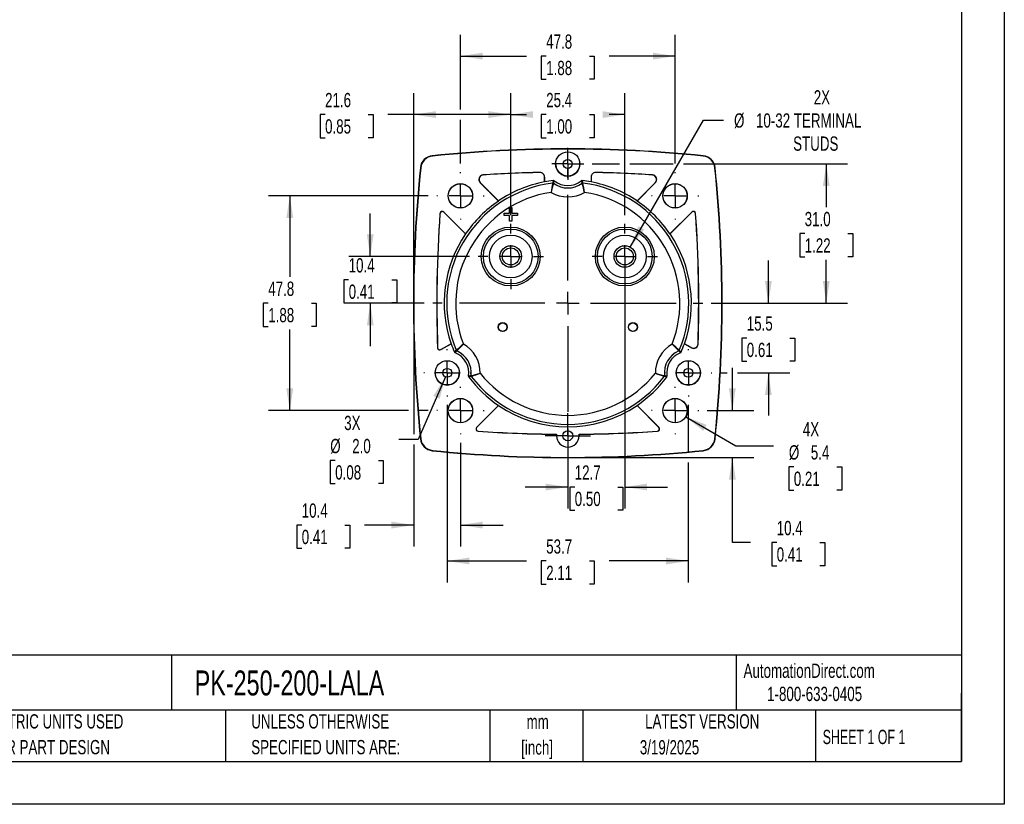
# Model space of a CAD drawing. Header units: millimetres. Extents: x 0 to 419, y 0 to 324.
# Tile 8 of 13: x 200 to 419, y 0 to 175. Entities that reach past the tile are written whole.
import ezdxf

# ---------------------------------------------------------------- set-up
doc = ezdxf.new("R2010")
doc.units = ezdxf.units.MM
doc.header["$LTSCALE"] = 1.5
doc.linetypes.add('CENTERX2', pattern=[20.32, 12.7, -2.54, 2.54, -2.54])
doc.layers.add('CENTER', color=40, linetype='CENTERX2')
doc.layers.add('DIMENSIONS', color=140, linetype='Continuous', lineweight=25)
doc.layers.add('TEXT', color=140, linetype='Continuous', lineweight=25)
doc.styles.add('SLDTEXTSTYLE0', font='TXT', dxfattribs={"width": 0.7})
doc.styles.add('SLDTEXTSTYLE1', font='TXT', dxfattribs={"width": 0.65})
doc.dimstyles.new('SLDDIMSTYLE0', dxfattribs={"dimtxt": 3.237012, "dimasz": 4.953, "dimexe": 0, "dimexo": 0.0625, "dimgap": 0.809253, "dimtad": 0, "dimtih": 1, "dimtoh": 1, "dimrnd": 1e-09, "dimzin": 12, "dimdsep": 46, "dimtxsty": 'SLDTEXTSTYLE0', "dimsah": 1, "dimcen": 0.09, "dimadec": 0, "dimazin": 3, "dimtfac": 1, "dimtofl": 0, "dimtmove": 0, "dimatfit": 3, "dimfxl": 0, "dimfrac": 2, "dimtolj": 1, "dimtzin": 12, "dimarcsym": 0})
doc.dimstyles.new('SLDDIMSTYLE2', dxfattribs={"dimtxt": 3.237012, "dimasz": 4.953, "dimexe": 0, "dimexo": 0.0625, "dimgap": 0.809253, "dimtad": 0, "dimtih": 1, "dimtoh": 1, "dimrnd": 1e-09, "dimzin": 12, "dimdsep": 46, "dimtxsty": 'SLDTEXTSTYLE0', "dimsah": 1, "dimcen": 0.09, "dimadec": 0, "dimazin": 3, "dimtfac": 1, "dimtmove": 0, "dimatfit": 0, "dimfxl": 0, "dimfrac": 2, "dimtolj": 1, "dimtzin": 12, "dimarcsym": 0})
doc.dimstyles.new('SLDDIMSTYLE4', dxfattribs={"dimtxt": 3.237012, "dimasz": 4.953, "dimexe": 0, "dimexo": 0.0625, "dimgap": 0.809253, "dimtad": 0, "dimtih": 1, "dimtoh": 1, "dimrnd": 1e-09, "dimzin": 4, "dimdsep": 46, "dimtxsty": 'SLDTEXTSTYLE0', "dimsah": 1, "dimcen": 0.09, "dimadec": 0, "dimazin": 1, "dimtfac": 1, "dimtofl": 0, "dimtmove": 0, "dimatfit": 3, "dimfxl": 0, "dimfrac": 2, "dimtolj": 1, "dimtzin": 12, "dimarcsym": 0})
doc.dimstyles.new('SLDDIMSTYLE5', dxfattribs={"dimtxt": 3.237012, "dimasz": 4.953, "dimexe": 0, "dimexo": 0.0625, "dimgap": 0.809253, "dimtad": 0, "dimtih": 1, "dimtoh": 1, "dimrnd": 1e-09, "dimzin": 12, "dimdsep": 46, "dimtxsty": 'SLDTEXTSTYLE0', "dimsah": 1, "dimcen": 0, "dimadec": 0, "dimazin": 3, "dimtfac": 1, "dimtofl": 0, "dimtmove": 0, "dimatfit": 3, "dimfxl": 0, "dimfrac": 2, "dimtolj": 1, "dimtzin": 12, "dimarcsym": 0})
doc.dimstyles.new('SLDDIMSTYLE6', dxfattribs={"dimtxt": 3.237012, "dimasz": 4.953, "dimexe": 0, "dimexo": 0.0625, "dimgap": 0.809253, "dimtad": 0, "dimtih": 1, "dimtoh": 1, "dimrnd": 1e-09, "dimzin": 12, "dimdsep": 46, "dimtxsty": 'SLDTEXTSTYLE0', "dimsah": 1, "dimcen": 0, "dimadec": 0, "dimazin": 3, "dimtfac": 1, "dimtofl": 0, "dimtmove": 0, "dimatfit": 3, "dimfxl": 0, "dimfrac": 2, "dimtolj": 1, "dimtzin": 12, "dimarcsym": 0})
doc.dimstyles.new('SLDDIMSTYLE7', dxfattribs={"dimtxt": 3.237012, "dimasz": 4.953, "dimexe": 0, "dimexo": 0.0625, "dimgap": 0.809253, "dimtad": 0, "dimtih": 1, "dimtoh": 1, "dimrnd": 1e-09, "dimzin": 4, "dimdsep": 46, "dimtxsty": 'SLDTEXTSTYLE0', "dimsah": 1, "dimcen": 0, "dimadec": 0, "dimazin": 1, "dimtfac": 1, "dimtofl": 0, "dimtmove": 0, "dimatfit": 3, "dimfxl": 0, "dimfrac": 2, "dimtolj": 1, "dimtzin": 12, "dimarcsym": 0})

# ---------------------------------------------------------------- blocks, each defined once
blk = doc.blocks.new('SW_NOTE_0_1')
at = {"layer": 'TEXT', "color": 0, "linetype": 'CENTERX2', "lineweight": 18, "char_height": 3.175, "attachment_point": 2, "style": 'SLDTEXTSTYLE0'}
for s, insert in [('mm', (4.27, 4.09)), ('[inch]', (4.14, -1.64))]:
    blk.add_mtext(s, dxfattribs=dict(at, insert=insert))
blk = doc.blocks.new('SW_NOTE_0_2')
at = {"layer": 'TEXT', "color": 0, "linetype": 'CENTERX2', "lineweight": 18, "char_height": 3.175, "attachment_point": 1, "style": 'SLDTEXTSTYLE0'}
for s, insert in [('UNLESS OTHERWISE', (0, 4.09)), ('SPECIFIED UNITS ARE:', (0, -1.64))]:
    blk.add_mtext(s, dxfattribs=dict(at, insert=insert))
blk = doc.blocks.new('SW_NOTE_0_6')
at = {"layer": 'TEXT', "color": 0, "linetype": 'CENTERX2', "lineweight": 18, "char_height": 3.175, "attachment_point": 1, "style": 'SLDTEXTSTYLE0'}
for s, insert in [('METRIC UNITS USED', (0, 4.09)), ('FOR PART DESIGN', (0, -1.64))]:
    blk.add_mtext(s, dxfattribs=dict(at, insert=insert))
blk = doc.blocks.new('_D_11')
at = {"layer": 'DIMENSIONS'}
for p, q in [((335.8, 124), (352.11, 152.25)), ((352.11, 152.25), (356.54, 152.25))]:
    blk.add_line(p, q, dxfattribs=at)
blk.add_solid([(335.8, 124), (338.93, 127.91), (337.61, 128.67)], dxfattribs=at)
at = {"layer": 'DIMENSIONS', "char_height": 3.175, "attachment_point": 1, "style": 'SLDTEXTSTYLE0'}
for s, insert in [('2X', (376.67, 158.92)), ('%%c', (358.92, 153.77)), ('10-32 TERMINAL', (363.81, 153.77)), ('STUDS', (372.08, 148.63))]:
    blk.add_mtext(s, dxfattribs=dict(at, insert=insert))
blk = doc.blocks.new('_D_12')
at = {"layer": 'DIMENSIONS'}
for p, q in [((298, 154.64), (298, 171.27)), ((345.8, 142.58), (345.8, 171.27)), ((298, 166.51), (312.7, 166.51)), ((317.09, 166.51), (316, 166.51)), ((316, 166.51), (316, 161.37)), ((326.71, 166.51), (327.79, 166.51)), ((327.79, 166.51), (327.79, 161.37)), ((345.8, 166.51), (331.09, 166.51)), ((316, 161.37), (317.09, 161.37)), ((327.79, 161.37), (326.71, 161.37)), ((298, 142.58), (298, 152.36))]:
    blk.add_line(p, q, dxfattribs=at)
for points in [[(298, 166.51), (302.95, 165.75), (302.95, 167.27)], [(345.8, 166.51), (340.84, 167.27), (340.84, 165.75)]]:
    blk.add_solid(points, dxfattribs=at)
at = {"layer": 'DIMENSIONS', "char_height": 3.175, "attachment_point": 1, "style": 'SLDTEXTSTYLE0'}
for s, insert in [('47.8', (317.09, 171.33)), ('1.88', (317.09, 165.46))]:
    blk.add_mtext(s, dxfattribs=dict(at, insert=insert))
blk = doc.blocks.new('_D_13')
at = {"layer": 'DIMENSIONS'}
for p, q in [((358.54, 87.61), (358.54, 97.14)), ((352.96, 87.61), (363.3, 87.61)), ((323.8, 77.21), (363.3, 77.21)), ((358.54, 58.24), (358.54, 77.21)), ((362.59, 58.24), (358.54, 58.24)), ((368.42, 58.24), (367.33, 58.24)), ((367.33, 58.24), (367.33, 53.09)), ((378.04, 58.24), (379.13, 58.24)), ((379.13, 58.24), (379.13, 53.09)), ((367.33, 53.09), (368.42, 53.09)), ((379.13, 53.09), (378.04, 53.09))]:
    blk.add_line(p, q, dxfattribs=at)
for points in [[(358.54, 87.61), (359.3, 92.57), (357.78, 92.57)], [(358.54, 77.21), (357.78, 72.26), (359.3, 72.26)]]:
    blk.add_solid(points, dxfattribs=at)
at = {"layer": 'DIMENSIONS', "char_height": 3.175, "attachment_point": 1, "style": 'SLDTEXTSTYLE0'}
for s, insert in [('10.4', (368.42, 63.06)), ('0.41', (368.42, 57.19))]:
    blk.add_mtext(s, dxfattribs=dict(at, insert=insert))
blk = doc.blocks.new('_D_14')
at = {"layer": 'DIMENSIONS'}
for p, q in [((287.6, 109.61), (287.6, 82.34)), ((287.6, 80.06), (287.6, 57.38)), ((298, 80.45), (298, 57.38)), ((262.65, 62.14), (261.57, 62.14)), ((261.57, 62.14), (261.57, 57)), ((272.27, 62.14), (273.36, 62.14)), ((273.36, 62.14), (273.36, 57)), ((287.6, 62.14), (276.66, 62.14)), ((298, 62.14), (307.52, 62.14)), ((261.57, 57), (262.65, 57)), ((273.36, 57), (272.27, 57))]:
    blk.add_line(p, q, dxfattribs=at)
for points in [[(287.6, 62.14), (282.64, 62.91), (282.64, 61.38)], [(298, 62.14), (302.95, 61.38), (302.95, 62.91)]]:
    blk.add_solid(points, dxfattribs=at)
at = {"layer": 'DIMENSIONS', "char_height": 3.175, "attachment_point": 1, "style": 'SLDTEXTSTYLE0'}
for s, insert in [('10.4', (262.65, 66.96)), ('0.41', (262.65, 61.09))]:
    blk.add_mtext(s, dxfattribs=dict(at, insert=insert))
blk = doc.blocks.new('_D_15')
at = {"layer": 'DIMENSIONS'}
for p, q in [((334.6, 120.02), (334.6, 65.85)), ((321.9, 79.55), (321.9, 65.85)), ((321.9, 70.61), (312.37, 70.61)), ((323.44, 70.61), (322.35, 70.61)), ((322.35, 70.61), (322.35, 65.47)), ((333.06, 70.61), (334.14, 70.61)), ((334.14, 70.61), (334.14, 65.47)), ((334.6, 70.61), (344.12, 70.61)), ((322.35, 65.47), (323.44, 65.47)), ((334.14, 65.47), (333.06, 65.47))]:
    blk.add_line(p, q, dxfattribs=at)
for points in [[(321.9, 70.61), (316.94, 71.37), (316.94, 69.85)], [(334.6, 70.61), (339.55, 69.85), (339.55, 71.37)]]:
    blk.add_solid(points, dxfattribs=at)
at = {"layer": 'DIMENSIONS', "char_height": 3.175, "attachment_point": 1, "style": 'SLDTEXTSTYLE0'}
for s, insert in [('12.7', (323.44, 75.43)), ('0.50', (323.44, 69.56))]:
    blk.add_mtext(s, dxfattribs=dict(at, insert=insert))
blk = doc.blocks.new('_D_16')
at = {"layer": 'DIMENSIONS'}
for p, q in [((290.83, 135.41), (255.23, 135.41)), ((260, 135.41), (260, 117.38)), ((255.19, 111.51), (254.1, 111.51)), ((254.1, 111.51), (254.1, 106.37)), ((264.81, 111.51), (265.89, 111.51)), ((265.89, 111.51), (265.89, 106.37)), ((254.1, 106.37), (255.19, 106.37)), ((260, 87.61), (260, 105.64)), ((265.89, 106.37), (264.81, 106.37)), ((286.45, 87.61), (255.23, 87.61)), ((290.83, 87.61), (288.74, 87.61))]:
    blk.add_line(p, q, dxfattribs=at)
for points in [[(260, 135.41), (259.23, 130.46), (260.76, 130.46)], [(260, 87.61), (260.76, 92.57), (259.23, 92.57)]]:
    blk.add_solid(points, dxfattribs=at)
at = {"layer": 'DIMENSIONS', "char_height": 3.175, "attachment_point": 1, "style": 'SLDTEXTSTYLE0'}
for s, insert in [('47.8', (255.19, 116.33)), ('1.88', (255.19, 110.46))]:
    blk.add_mtext(s, dxfattribs=dict(at, insert=insert))
blk = doc.blocks.new('_D_17')
at = {"layer": 'DIMENSIONS'}
for p, q in [((327.34, 142.52), (333.45, 142.52)), ((335.74, 142.52), (345.35, 142.52)), ((347.63, 142.52), (384.22, 142.52)), ((379.46, 142.52), (379.46, 132.89)), ((374.65, 127.02), (373.57, 127.02)), ((373.57, 127.02), (373.57, 121.87)), ((384.27, 127.02), (385.36, 127.02)), ((385.36, 127.02), (385.36, 121.87)), ((373.57, 121.87), (374.65, 121.87)), ((379.46, 111.51), (379.46, 121.15)), ((385.36, 121.87), (384.27, 121.87)), ((353.86, 111.51), (384.22, 111.51))]:
    blk.add_line(p, q, dxfattribs=at)
for points in [[(379.46, 142.52), (378.7, 137.57), (380.22, 137.57)], [(379.46, 111.51), (380.22, 116.47), (378.7, 116.47)]]:
    blk.add_solid(points, dxfattribs=at)
at = {"layer": 'DIMENSIONS', "char_height": 3.175, "attachment_point": 1, "style": 'SLDTEXTSTYLE0'}
for s, insert in [('31.0', (374.65, 131.84)), ('1.22', (374.65, 125.97))]:
    blk.add_mtext(s, dxfattribs=dict(at, insert=insert))
blk = doc.blocks.new('_D_18')
at = {"layer": 'DIMENSIONS'}
for p, q in [((366.56, 111.51), (366.56, 121.04)), ((353.86, 111.51), (371.32, 111.51)), ((361.75, 103.77), (360.66, 103.77)), ((360.66, 103.77), (360.66, 98.62)), ((371.37, 103.77), (372.45, 103.77)), ((372.45, 103.77), (372.45, 98.62)), ((360.66, 98.62), (361.75, 98.62)), ((372.45, 98.62), (371.37, 98.62)), ((355.89, 96.02), (357.4, 96.02)), ((359.68, 96.02), (371.32, 96.02)), ((366.56, 96.02), (366.56, 86.5))]:
    blk.add_line(p, q, dxfattribs=at)
for points in [[(366.56, 111.51), (367.32, 116.47), (365.79, 116.47)], [(366.56, 96.02), (365.79, 91.07), (367.32, 91.07)]]:
    blk.add_solid(points, dxfattribs=at)
at = {"layer": 'DIMENSIONS', "char_height": 3.175, "attachment_point": 1, "style": 'SLDTEXTSTYLE0'}
for s, insert in [('15.5', (361.75, 108.59)), ('0.61', (361.75, 102.72))]:
    blk.add_mtext(s, dxfattribs=dict(at, insert=insert))
blk = doc.blocks.new('_D_19')
at = {"layer": 'DIMENSIONS'}
for p, q in [((295.05, 88.88), (295.05, 49.39)), ((348.74, 88.88), (348.74, 78.36)), ((348.74, 76.07), (348.74, 49.39)), ((295.05, 54.15), (312.7, 54.15)), ((317.09, 54.15), (316, 54.15)), ((316, 54.15), (316, 49)), ((326.71, 54.15), (327.79, 54.15)), ((327.79, 54.15), (327.79, 49)), ((348.74, 54.15), (331.09, 54.15)), ((316, 49), (317.09, 49)), ((327.79, 49), (326.71, 49))]:
    blk.add_line(p, q, dxfattribs=at)
for points in [[(295.05, 54.15), (300, 53.39), (300, 54.91)], [(348.74, 54.15), (343.79, 54.91), (343.79, 53.39)]]:
    blk.add_solid(points, dxfattribs=at)
at = {"layer": 'DIMENSIONS', "char_height": 3.175, "attachment_point": 1, "style": 'SLDTEXTSTYLE0'}
for s, insert in [('53.7', (317.09, 58.97)), ('2.11', (317.09, 53.1))]:
    blk.add_mtext(s, dxfattribs=dict(at, insert=insert))
blk = doc.blocks.new('_D_20')
at = {"layer": 'DIMENSIONS'}
for p, q in [((277.91, 121.92), (277.91, 131.45)), ((300, 121.92), (273.15, 121.92)), ((273.1, 116.72), (272.02, 116.72)), ((272.02, 116.72), (272.02, 111.57)), ((282.72, 116.72), (283.81, 116.72)), ((283.81, 116.72), (283.81, 111.57)), ((272.02, 111.57), (273.1, 111.57)), ((289.93, 111.51), (273.15, 111.51)), ((277.91, 111.51), (277.91, 101.99)), ((283.81, 111.57), (282.72, 111.57))]:
    blk.add_line(p, q, dxfattribs=at)
for points in [[(277.91, 121.92), (278.67, 126.88), (277.15, 126.88)], [(277.91, 111.51), (277.15, 106.56), (278.67, 106.56)]]:
    blk.add_solid(points, dxfattribs=at)
at = {"layer": 'DIMENSIONS', "char_height": 3.175, "attachment_point": 1, "style": 'SLDTEXTSTYLE0'}
for s, insert in [('10.4', (273.1, 121.54)), ('0.41', (273.1, 115.67))]:
    blk.add_mtext(s, dxfattribs=dict(at, insert=insert))
blk = doc.blocks.new('_D_21')
at = {"layer": 'DIMENSIONS'}
for p, q in [((309.2, 131.12), (309.2, 158.26)), ((334.6, 131.12), (334.6, 158.26)), ((309.2, 153.5), (312.7, 153.5)), ((317.09, 153.5), (316, 153.5)), ((316, 153.5), (316, 148.35)), ((326.71, 153.5), (327.79, 153.5)), ((327.79, 153.5), (327.79, 148.35)), ((334.6, 153.5), (331.09, 153.5)), ((316, 148.35), (317.09, 148.35)), ((327.79, 148.35), (326.71, 148.35))]:
    blk.add_line(p, q, dxfattribs=at)
for points in [[(309.2, 153.5), (314.15, 152.74), (314.15, 154.26)], [(334.6, 153.5), (329.64, 154.26), (329.64, 152.74)]]:
    blk.add_solid(points, dxfattribs=at)
at = {"layer": 'DIMENSIONS', "char_height": 3.175, "attachment_point": 1, "style": 'SLDTEXTSTYLE0'}
for s, insert in [('25.4', (317.09, 158.32)), ('1.00', (317.09, 152.45))]:
    blk.add_mtext(s, dxfattribs=dict(at, insert=insert))
blk = doc.blocks.new('_D_22')
at = {"layer": 'DIMENSIONS'}
for p, q in [((348.15, 86.25), (359.34, 79.8)), ((359.34, 79.8), (367.67, 79.8)), ((372.23, 75.09), (371.14, 75.09)), ((371.14, 75.09), (371.14, 69.95)), ((381.84, 75.09), (382.93, 75.09)), ((382.93, 75.09), (382.93, 69.95)), ((371.14, 69.95), (372.23, 69.95)), ((382.93, 69.95), (381.84, 69.95))]:
    blk.add_line(p, q, dxfattribs=at)
blk.add_solid([(348.15, 86.25), (352.06, 83.12), (352.82, 84.44)], dxfattribs=at)
at = {"layer": 'DIMENSIONS', "char_height": 3.175, "attachment_point": 1, "style": 'SLDTEXTSTYLE0'}
for s, insert in [('4X', (374.24, 85.06)), ('%%c', (371.13, 79.91)), ('5.4', (376.02, 79.91)), ('0.21', (372.23, 74.04))]:
    blk.add_mtext(s, dxfattribs=dict(at, insert=insert))
blk = doc.blocks.new('_D_23')
at = {"layer": 'DIMENSIONS'}
for p, q in [((287.6, 113.42), (287.6, 158.26)), ((309.2, 131.12), (309.2, 158.26)), ((267.85, 153.5), (266.76, 153.5)), ((266.76, 153.5), (266.76, 148.35)), ((277.47, 153.5), (278.56, 153.5)), ((278.56, 153.5), (278.56, 148.35)), ((287.6, 153.5), (281.85, 153.5)), ((309.2, 153.5), (287.6, 153.5)), ((266.76, 148.35), (267.85, 148.35)), ((278.56, 148.35), (277.47, 148.35))]:
    blk.add_line(p, q, dxfattribs=at)
for points in [[(287.6, 153.5), (292.55, 152.74), (292.55, 154.26)], [(309.2, 153.5), (304.24, 154.26), (304.24, 152.74)]]:
    blk.add_solid(points, dxfattribs=at)
at = {"layer": 'DIMENSIONS', "char_height": 3.175, "attachment_point": 1, "style": 'SLDTEXTSTYLE0'}
for s, insert in [('21.6', (267.85, 158.32)), ('0.85', (267.85, 152.45))]:
    blk.add_mtext(s, dxfattribs=dict(at, insert=insert))
blk = doc.blocks.new('_D_24')
at = {"layer": 'DIMENSIONS'}
for p, q in [((294.65, 95.11), (288.6, 81.2)), ((288.6, 81.2), (284.27, 81.2)), ((270.1, 76.5), (269.01, 76.5)), ((269.01, 76.5), (269.01, 71.36)), ((279.72, 76.5), (280.81, 76.5)), ((280.81, 76.5), (280.81, 71.36)), ((269.01, 71.36), (270.1, 71.36)), ((280.81, 71.36), (279.72, 71.36))]:
    blk.add_line(p, q, dxfattribs=at)
blk.add_solid([(294.65, 95.11), (291.97, 90.87), (293.37, 90.26)], dxfattribs=at)
at = {"layer": 'DIMENSIONS', "char_height": 3.175, "attachment_point": 1, "style": 'SLDTEXTSTYLE0'}
for s, insert in [('3X', (272.11, 86.46)), ('%%c', (269, 81.32)), ('2.0', (273.89, 81.32)), ('0.08', (270.1, 75.45))]:
    blk.add_mtext(s, dxfattribs=dict(at, insert=insert))
blk = doc.blocks.new('SW_CENTERMARKSYMBOL_0')
at = {"layer": 'CENTER', "color": 0}
for p, q in [((0, 5.08), (0, 7.29)), ((0, 0), (0, 2.54)), ((-5.08, 0), (-7.29, 0)), ((0, 0), (-2.54, 0)), ((0, 0), (0, -2.54)), ((0, 0), (2.54, 0)), ((5.08, 0), (7.29, 0)), ((0, -5.08), (0, -7.29))]:
    blk.add_line(p, q, dxfattribs=at)
blk = doc.blocks.new('SW_CENTERMARKSYMBOL_1')
at = {"layer": 'CENTER', "color": 0}
for p, q in [((0, 5.08), (0, 7.29)), ((0, 0), (0, 2.54)), ((-5.08, 0), (-7.29, 0)), ((0, 0), (-2.54, 0)), ((0, 0), (0, -2.54)), ((0, 0), (2.54, 0)), ((5.08, 0), (7.29, 0)), ((0, -5.08), (0, -7.29))]:
    blk.add_line(p, q, dxfattribs=at)
blk = doc.blocks.new('SW_CENTERMARKSYMBOL_2')
at = {"layer": 'CENTER', "color": 0}
for p, q in [((0, 5.08), (0, 5.26)), ((0, 0), (0, 2.54)), ((-5.08, 0), (-5.26, 0)), ((0, 0), (-2.54, 0)), ((0, 0), (0, -2.54)), ((0, 0), (2.54, 0)), ((5.08, 0), (5.26, 0)), ((0, -5.08), (0, -5.26))]:
    blk.add_line(p, q, dxfattribs=at)
blk = doc.blocks.new('SW_CENTERMARKSYMBOL_3')
at = {"layer": 'CENTER', "color": 0}
for p, q in [((0, 5.08), (0, 5.26)), ((0, 0), (0, 2.54)), ((-5.08, 0), (-5.26, 0)), ((0, 0), (-2.54, 0)), ((0, 0), (0, -2.54)), ((0, 0), (2.54, 0)), ((5.08, 0), (5.26, 0)), ((0, -5.08), (0, -5.26))]:
    blk.add_line(p, q, dxfattribs=at)
blk = doc.blocks.new('SW_CENTERMARKSYMBOL_4')
at = {"layer": 'CENTER', "color": 0}
for p, q in [((0, 5.08), (0, 5.26)), ((0, 0), (0, 2.54)), ((-5.08, 0), (-5.26, 0)), ((0, 0), (-2.54, 0)), ((0, 0), (0, -2.54)), ((0, 0), (2.54, 0)), ((5.08, 0), (5.26, 0)), ((0, -5.08), (0, -5.26))]:
    blk.add_line(p, q, dxfattribs=at)
blk = doc.blocks.new('SW_CENTERMARKSYMBOL_5')
at = {"layer": 'CENTER', "color": 0}
for p, q in [((0, 5.08), (0, 5.26)), ((0, 0), (0, 2.54)), ((-5.08, 0), (-5.26, 0)), ((0, 0), (-2.54, 0)), ((0, 0), (0, -2.54)), ((0, 0), (2.54, 0)), ((5.08, 0), (5.26, 0)), ((0, -5.08), (0, -5.26))]:
    blk.add_line(p, q, dxfattribs=at)
blk = doc.blocks.new('SW_CENTERMARKSYMBOL_6')
at = {"layer": 'CENTER', "color": 0}
for p, q in [((0, 5.08), (0, 30.06)), ((0, 0), (0, 2.54)), ((-5.08, 0), (-30.06, 0)), ((0, 0), (-2.54, 0)), ((0, 0), (0, -2.54)), ((0, 0), (2.54, 0)), ((5.08, 0), (30.06, 0)), ((0, -5.08), (0, -30.06))]:
    blk.add_line(p, q, dxfattribs=at)
blk = doc.blocks.new('SW_CENTERMARKSYMBOL_7')
at = {"layer": 'CENTER', "color": 0}
for p, q in [((0, 2.54), (0, 3.54)), ((0, 0), (0, 2.54)), ((-2.54, 0), (-3.54, 0)), ((0, 0), (-2.54, 0)), ((0, 0), (0, -2.54)), ((0, 0), (2.54, 0)), ((2.54, 0), (3.54, 0)), ((0, -2.54), (0, -3.54))]:
    blk.add_line(p, q, dxfattribs=at)
blk = doc.blocks.new('SW_CENTERMARKSYMBOL_8')
at = {"layer": 'CENTER', "color": 0}
for p, q in [((0, 5.08), (0, 5.24)), ((0, 0), (0, 2.54)), ((-5.08, 0), (-5.24, 0)), ((0, 0), (-2.54, 0)), ((0, 0), (0, -2.54)), ((0, 0), (2.54, 0)), ((5.08, 0), (5.24, 0)), ((0, -5.08), (0, -5.24))]:
    blk.add_line(p, q, dxfattribs=at)
blk = doc.blocks.new('SW_CENTERMARKSYMBOL_9')
at = {"layer": 'CENTER', "color": 0}
for p, q in [((0, 2.54), (0, 5.06)), ((0, 0), (0, 2.54)), ((-2.54, 0), (-5.06, 0)), ((0, 0), (-2.54, 0)), ((0, 0), (0, -2.54)), ((0, 0), (2.54, 0)), ((2.54, 0), (5.06, 0)), ((0, -2.54), (0, -5.06))]:
    blk.add_line(p, q, dxfattribs=at)
blk = doc.blocks.new('SW_CENTERMARKSYMBOL_10')
at = {"layer": 'CENTER', "color": 0}
for p, q in [((0, 5.08), (0, 5.24)), ((0, 0), (0, 2.54)), ((-5.08, 0), (-5.24, 0)), ((0, 0), (-2.54, 0)), ((0, 0), (0, -2.54)), ((0, 0), (2.54, 0)), ((5.08, 0), (5.24, 0)), ((0, -5.08), (0, -5.24))]:
    blk.add_line(p, q, dxfattribs=at)

msp = doc.modelspace()

# ---------------------------------------------------------------- linework, layer by layer
at = {"color": 7, "linetype": 'Continuous'}
for p, q in [((419.104, 323.854), (419.104, 0.004)), ((419.104, 0.004), (0.004, 0.004))]:
    msp.add_line(p, q, dxfattribs=at)
for p, q in [((291.728, 144.33), (291.735, 144.262)), ((324.616, 142.513), (324.606, 142.746)), ((352.065, 144.33), (352.058, 144.262)), ((289.079, 141.681), (289.148, 141.674)), ((315.694, 140.615), (315.675, 140.596)), ((328.118, 140.596), (328.099, 140.615)), ((354.714, 141.681), (354.645, 141.674)), ((302.42, 138.343), (302.376, 138.36)), ((302.376, 138.36), (306.478, 134.258)), ((306.479, 134.284), (302.42, 138.343)), ((303.062, 140.048), (303.018, 140.065)), ((316.697, 139.596), (316.716, 139.616)), ((316.697, 139.596), (316.697, 138.517)), ((316.705, 138.518), (316.716, 138.499)), ((316.716, 138.499), (316.716, 139.616)), ((318.544, 138.258), (318.695, 138.805)), ((318.723, 138.211), (318.881, 138.751)), ((324.912, 138.751), (325.07, 138.211)), ((325.098, 138.805), (325.249, 138.258)), ((327.077, 139.616), (327.097, 139.596)), ((327.077, 139.616), (327.077, 138.499)), ((327.077, 138.499), (327.088, 138.518)), ((327.097, 139.596), (327.097, 138.517)), ((341.373, 138.343), (337.314, 134.284)), ((337.315, 134.258), (341.417, 138.36)), ((340.775, 140.065), (340.731, 140.048)), ((341.373, 138.343), (341.417, 138.36)), ((306.472, 134.279), (306.478, 134.258)), ((337.315, 134.258), (337.322, 134.279)), ((294.271, 131.811), (294.288, 131.768)), ((299.151, 126.932), (294.271, 131.811)), ((294.288, 131.768), (299.112, 126.943)), ((307.697, 131.063), (307.697, 131.563)), ((307.697, 131.563), (307.699, 131.56)), ((307.697, 131.563), (308.947, 131.563)), ((307.699, 131.065), (307.699, 131.56)), ((307.699, 131.56), (308.949, 131.56)), ((308.949, 132.81), (308.947, 132.813)), ((308.947, 132.813), (309.447, 132.813)), ((308.947, 131.563), (308.947, 132.813)), ((308.947, 131.563), (308.949, 131.56)), ((308.949, 132.81), (309.444, 132.81)), ((308.949, 131.56), (308.949, 132.81)), ((309.447, 132.813), (309.444, 132.81)), ((309.444, 132.81), (309.444, 131.56)), ((309.447, 131.563), (309.444, 131.56)), ((309.444, 131.56), (310.694, 131.56)), ((309.447, 132.813), (309.447, 131.563)), ((309.447, 131.563), (310.697, 131.563)), ((310.697, 131.563), (310.694, 131.56)), ((310.694, 131.56), (310.694, 131.065)), ((310.697, 131.563), (310.697, 131.063)), ((349.522, 131.811), (344.642, 126.932)), ((344.681, 126.943), (349.506, 131.768)), ((349.506, 131.768), (349.522, 131.811)), ((293.419, 131.492), (293.435, 131.449)), ((307.697, 131.063), (307.699, 131.065)), ((308.947, 131.063), (307.697, 131.063)), ((308.949, 131.065), (307.699, 131.065)), ((308.947, 131.063), (308.949, 131.065)), ((308.947, 129.813), (308.947, 131.063)), ((308.947, 129.813), (308.949, 129.815)), ((309.447, 129.813), (308.947, 129.813)), ((308.949, 129.815), (308.949, 131.065)), ((309.444, 129.815), (308.949, 129.815)), ((310.694, 131.065), (309.444, 131.065)), ((309.444, 131.065), (309.444, 129.815)), ((309.447, 131.063), (309.444, 131.065)), ((309.447, 129.813), (309.444, 129.815)), ((310.697, 131.063), (309.447, 131.063)), ((309.447, 131.063), (309.447, 129.813)), ((310.697, 131.063), (310.694, 131.065)), ((350.358, 131.449), (350.374, 131.492)), ((299.151, 126.932), (299.112, 126.943)), ((344.681, 126.943), (344.642, 126.932)), ((292.916, 101.634), (292.897, 101.601)), ((293.647, 101.185), (295.935, 102.506)), ((293.665, 101.218), (293.647, 101.185)), ((295.895, 102.505), (293.665, 101.218)), ((295.895, 102.505), (295.935, 102.506)), ((296.66, 100.639), (297.058, 101.044)), ((296.799, 100.505), (297.188, 100.912)), ((346.605, 100.912), (346.994, 100.505)), ((346.735, 101.044), (347.133, 100.639)), ((347.858, 102.506), (347.898, 102.505)), ((347.858, 102.506), (349.424, 101.602)), ((349.406, 101.635), (347.898, 102.505)), ((349.406, 101.635), (349.424, 101.602)), ((350.923, 102.437), (350.905, 102.47)), ((297.769, 96.013), (297.759, 96.246)), ((300.361, 95.415), (299.815, 95.282)), ((300.411, 95.237), (299.862, 95.095)), ((343.932, 95.095), (343.382, 95.237)), ((343.978, 95.282), (343.432, 95.415)), ((351.463, 96.013), (351.453, 96.246)), ((306.478, 88.767), (301.598, 83.888)), ((301.641, 83.904), (306.466, 88.729)), ((306.466, 88.729), (306.478, 88.767)), ((337.327, 88.729), (337.315, 88.767)), ((342.195, 83.888), (337.315, 88.767)), ((337.327, 88.729), (342.152, 83.904)), ((301.598, 83.888), (301.641, 83.904)), ((342.152, 83.904), (342.195, 83.888)), ((289.148, 81.351), (289.079, 81.344)), ((301.917, 83.035), (301.961, 83.051)), ((319.397, 82.374), (319.377, 82.355)), ((319.377, 82.355), (319.377, 82.013)), ((319.377, 82.013), (319.397, 82.013)), ((319.397, 82.013), (319.397, 82.374)), ((324.416, 82.355), (324.397, 82.374)), ((324.397, 82.374), (324.397, 82.013)), ((324.397, 82.013), (324.416, 82.013)), ((324.416, 82.013), (324.416, 82.355)), ((341.833, 83.051), (341.876, 83.035)), ((354.714, 81.344), (354.645, 81.351)), ((291.728, 78.695), (291.735, 78.764)), ((352.065, 78.695), (352.058, 78.764))]:
    msp.add_line(p, q)
at = {"flags": 128}
for points in [[(324.486, 141.683), (324.577, 142.053), (324.616, 142.513)], [(297.639, 95.183), (297.73, 95.553), (297.769, 96.013)], [(351.333, 95.183), (351.423, 95.553), (351.463, 96.013)]]:
    msp.add_lwpolyline(points, dxfattribs=at)
for centre, radius in [((321.897, 142.524), 2.7), ((321.897, 142.524), 1), ((297.997, 135.413), 2.719), ((297.997, 135.413), 2.7), ((345.797, 135.413), 2.719), ((345.797, 135.413), 2.7), ((309.197, 121.913), 6.558), ((309.197, 121.913), 6.1), ((334.597, 121.913), 6.558), ((334.597, 121.913), 6.1), ((309.197, 121.924), 4.75), ((334.597, 121.924), 4.75), ((309.197, 121.924), 2.4), ((309.197, 121.924), 1.9), ((334.597, 121.924), 2.4), ((334.597, 121.924), 1.9), ((307.397, 106.211), 1.015), ((307.397, 106.211), 0.95), ((336.397, 106.211), 1.015), ((336.397, 106.211), 0.95), ((295.05, 96.024), 2.7), ((348.743, 96.024), 2.7), ((295.05, 96.024), 1), ((348.743, 96.024), 1), ((297.997, 87.613), 2.719), ((297.997, 87.613), 2.7), ((345.797, 87.613), 2.719), ((345.797, 87.613), 2.7), ((321.897, 82.013), 1.111), ((321.897, 82.013), 1.1)]:
    msp.add_circle(centre, radius)
for centre, radius, start, end in [((321.897, -148.187), 294.069, 84.11164, 95.88836), ((321.897, -148.187), 294, 84.11164, 95.88836), ((292.032, 141.377), 2.969, 95.88836, 174.11164), ((292.032, 141.377), 2.9, 95.88836, 174.11164), ((321.897, 142.513), 2.7, 179.88574, 0), ((351.761, 141.377), 2.9, 5.88836, 84.11164), ((351.761, 141.377), 2.969, 5.88836, 84.11164), ((581.597, 111.513), 294.069, 174.11164, 185.88836), ((581.597, 111.513), 294, 174.11164, 185.88836), ((321.897, -148.237), 288.919, 91.23006, 93.74645), ((321.897, -148.237), 288.9, 91.23397, 93.73802), ((315.697, 139.596), 1, 359.99935, 91.23463), ((315.716, 139.616), 1, 359.99933, 91.23073), ((328.077, 139.616), 1, 88.76927, 180.00067), ((328.097, 139.596), 1, 88.76537, 180.00065), ((321.897, -148.237), 288.919, 86.25355, 88.76994), ((321.897, -148.237), 288.9, 86.26198, 88.76603), ((62.197, 111.513), 294, 354.11164, 5.88836), ((62.197, 111.513), 294.069, 354.11164, 5.88836), ((321.897, 111.513), 26.955, 97.14505, 202.85495), ((303.083, 139.067), 1, 93.74164, 225.0049), ((303.127, 139.05), 1, 93.73301, 225.00498), ((321.897, 111.513), 27.5, 100.88122, 124.11878), ((321.897, 111.513), 27.479, 96.68982, 100.86738), ((350.684, 131.289), 32.887, 167.7661, 171.43529), ((342.884, 130.443), 25.379, 162.17591, 166.91861), ((318.575, 138.01), 0.25, 53.59047, 97.13786), ((318.725, 138.556), 0.25, 51.27825, 96.69007), ((321.897, 142.513), 5.345, 233.58327, 306.41673), ((321.897, 142.513), 4.821, 231.2785, 308.7215), ((325.069, 138.556), 0.25, 83.30993, 128.72175), ((325.218, 138.01), 0.25, 82.86261, 126.40953), ((300.79, 130.41), 25.503, 13.09287, 17.81261), ((321.897, 111.513), 27.479, 79.13262, 83.31018), ((321.897, 111.513), 26.955, 337.14505, 82.85495), ((293.04, 131.277), 32.957, 8.56858, 12.23003), ((321.897, 111.513), 27.5, 55.88122, 79.11878), ((340.666, 139.05), 1, 314.99503, 86.26693), ((340.71, 139.067), 1, 314.99515, 86.25849), ((321.896, 111.513), 24.955, 98.60159, 201.39841), ((321.897, 142.513), 7.345, 239.45506, 300.54494), ((321.897, 111.513), 24.955, 338.60159, 81.39841), ((321.897, 111.513), 27.479, 124.13262, 145.86738), ((321.897, 111.513), 27.479, 34.13262, 55.86738), ((293.918, 131.458), 0.5, 44.99513, 176.03956), ((293.934, 131.414), 0.5, 44.99513, 176.04794), ((349.859, 131.414), 0.5, 3.95206, 135.00487), ((349.875, 131.458), 0.5, 3.96044, 135.00487), ((581.647, 111.513), 288.919, 176.03468, 181.96598), ((581.647, 111.513), 288.9, 176.04306, 181.95963), ((62.147, 111.513), 288.9, 358.20623, 3.95694), ((62.147, 111.513), 288.919, 358.19984, 3.96532), ((321.897, 111.513), 27.517, 145.89274, 199.10726), ((321.897, 111.513), 27.517, 340.89274, 34.10726), ((293.397, 101.618), 0.5, 181.96359, 300.00239), ((293.415, 101.651), 0.5, 181.95724, 300.00239), ((321.897, 111.513), 27.479, 199.13262, 203.31018), ((319.208, 76.641), 32.957, 128.56858, 132.23003), ((297.288, 101.141), 0.25, 202.86261, 246.40953), ((316.084, 83.785), 25.503, 133.09287, 137.81261), ((295.05, 96.013), 5.345, 353.58327, 66.41673), ((295.05, 96.013), 7.345, 359.45506, 60.54494), ((348.743, 96.013), 7.345, 119.45506, 180.54494), ((348.743, 96.013), 5.345, 113.58327, 186.41673), ((327.797, 83.872), 25.379, 42.17591, 46.91861), ((324.63, 76.694), 32.887, 47.7661, 51.43529), ((346.505, 101.141), 0.25, 293.59047, 337.13786), ((321.897, 111.513), 27.479, 336.68982, 340.86738), ((349.906, 102.501), 1, 239.99757, 358.20864), ((349.924, 102.468), 1, 239.99763, 358.20226), ((296.89, 100.738), 0.25, 203.30993, 248.72175), ((295.05, 96.013), 4.821, 351.2785, 68.7215), ((348.743, 96.013), 4.821, 111.2785, 188.7215), ((346.903, 100.738), 0.25, 291.27825, 336.69007), ((295.05, 96.013), 2.7, 179.88584, 0), ((300.062, 95.244), 0.25, 171.27825, 216.69007), ((321.897, 111.513), 27.479, 216.68982, 235.86738), ((300.61, 95.387), 0.25, 173.59047, 217.13786), ((295.009, 120.224), 25.379, 282.17591, 286.91861), ((290.376, 126.555), 32.887, 287.7661, 291.43529), ((321.897, 111.513), 26.955, 217.14505, 322.85495), ((321.897, 111.512), 24.955, 218.60159, 321.39841), ((321.897, 111.513), 27.479, 304.13262, 323.31018), ((353.441, 126.621), 32.957, 248.56858, 252.23003), ((348.815, 120.343), 25.503, 253.09287, 257.81261), ((343.183, 95.387), 0.25, 322.86261, 6.40953), ((343.731, 95.244), 0.25, 323.30993, 8.72175), ((348.743, 96.013), 2.7, 179.88582, 0), ((321.897, 111.513), 27.517, 235.89274, 304.10726), ((301.952, 83.534), 0.5, 134.99513, 266.03956), ((301.995, 83.55), 0.5, 134.99513, 266.04794), ((341.798, 83.55), 0.5, 273.95206, 45.00487), ((341.842, 83.534), 0.5, 273.96044, 45.00487), ((292.032, 81.649), 2.969, 185.88836, 264.11164), ((292.032, 81.649), 2.9, 185.88836, 264.11164), ((321.897, 371.263), 288.919, 266.03468, 269.50041), ((321.897, 371.263), 288.9, 266.04306, 269.50418), ((321.897, 82.013), 2.519, 180, 0), ((321.897, 82.013), 2.5, 180, 0), ((321.897, 371.263), 288.9, 270.49582, 273.95694), ((321.897, 371.263), 288.919, 270.49959, 273.96532), ((351.761, 81.649), 2.9, 275.88836, 354.11164), ((351.761, 81.649), 2.969, 275.88836, 354.11164), ((321.897, 371.213), 294.069, 264.11164, 275.88836), ((321.897, 371.213), 294, 264.11164, 275.88836)]:
    msp.add_arc(centre, radius, start, end)
at = {"layer": 'TEXT'}
for p, q in [((409.575, 314.325), (409.575, 9.525)), ((409.575, 33.189), (9.525, 33.189)), ((233.638, 33.189), (233.638, 20.955)), ((359.363, 33.189), (359.363, 20.955)), ((409.575, 9.525), (409.575, 24.765)), ((409.575, 20.955), (9.525, 20.955)), ((245.67, 20.955), (245.67, 9.525)), ((304.536, 20.955), (304.536, 9.525)), ((325.218, 20.955), (325.218, 9.525)), ((377.023, 20.955), (377.023, 9.525)), ((9.525, 9.525), (409.575, 9.525))]:
    msp.add_line(p, q, dxfattribs=at)

# ---------------------------------------------------------------- block references
at = {"layer": 'CENTER'}
for name, p in [('SW_CENTERMARKSYMBOL_7', (321.897, 142.524)), ('SW_CENTERMARKSYMBOL_6', (321.897, 111.513)), ('SW_CENTERMARKSYMBOL_3', (297.997, 135.413)), ('SW_CENTERMARKSYMBOL_2', (345.797, 135.413)), ('SW_CENTERMARKSYMBOL_0', (309.197, 121.924)), ('SW_CENTERMARKSYMBOL_1', (334.597, 121.924)), ('SW_CENTERMARKSYMBOL_10', (295.05, 96.024)), ('SW_CENTERMARKSYMBOL_8', (348.743, 96.024)), ('SW_CENTERMARKSYMBOL_4', (297.997, 87.613)), ('SW_CENTERMARKSYMBOL_5', (345.797, 87.613)), ('SW_CENTERMARKSYMBOL_9', (321.897, 82.013))]:
    msp.add_blockref(name, p, dxfattribs=at)
at = {"layer": 'TEXT', "linetype": 'CENTERX2', "lineweight": 18}
for name, p in [('SW_NOTE_0_6', (192.718, 15.953)), ('SW_NOTE_0_2', (251.412, 15.953)), ('SW_NOTE_0_1', (310.929, 15.875))]:
    msp.add_blockref(name, p, dxfattribs=at)

# ---------------------------------------------------------------- texts
for s, insert, char_height, attachment_point, style in [('AutomationDirect.com', (361.042, 31.315), 3.175, 1, 'SLDTEXTSTYLE0'), ('PK-250-200-LALA', (238.812, 29.783), 5.55625, 1, 'SLDTEXTSTYLE0'), ('1-800-633-0405', (366.287, 26.156), 3.175, 1, 'SLDTEXTSTYLE0'), ('LATEST VERSION', (351.828, 20.046), 3.175, 2, 'SLDTEXTSTYLE0'), ('SHEET 1 OF 1', (378.662, 16.577), 3.175, 1, 'SLDTEXTSTYLE1'), ('3/19/2025', (344.552, 14.279), 3.175, 2, 'SLDTEXTSTYLE0')]:
    msp.add_mtext(s, dxfattribs=dict(at, insert=insert, char_height=char_height, attachment_point=attachment_point, style=style))

# ---------------------------------------------------------------- dimensions: what is measured, and where the dimension line sits
at = {"layer": 'DIMENSIONS'}
for base, p1, p2, dimstyle, picture, middle in [((297.997, 166.51), (345.797, 140.672), (297.997, 140.672), 'SLDDIMSTYLE0', '_D_12', (321.897, 166.51)), ((287.597, 153.499), (309.197, 129.214), (287.597, 111.513), 'SLDDIMSTYLE0', '_D_23', (272.66, 153.499)), ((334.597, 153.499), (309.197, 129.214), (334.597, 129.214), 'SLDDIMSTYLE0', '_D_21', (321.897, 153.499)), ((334.597, 70.611), (321.897, 81.455), (334.597, 121.924), 'SLDDIMSTYLE2', '_D_15', (328.247, 70.611)), ((287.597, 62.144), (297.997, 82.354), (287.597, 111.513), 'SLDDIMSTYLE2', '_D_14', (267.463, 62.144)), ((295.05, 54.148), (348.743, 90.784), (295.05, 90.784), 'SLDDIMSTYLE0', '_D_19', (321.897, 54.148))]:
    dim = msp.add_linear_dim(base=base, p1=p1, p2=p2, dimstyle=dimstyle, dxfattribs=at)
    dim.commit()
    dim.dimension.update_dxf_attribs({"geometry": picture, "text_midpoint": middle, "dimtype": 160})
dim = msp.add_diameter_dim_2p(p1=(333.397, 119.845), p2=(335.797, 124.002), text='2X\\P%%c10-32 TERMINAL\\PSTUDS', dimstyle='SLDDIMSTYLE5', override={"dimpost": '<>'}, dxfattribs=at)
dim.commit()
dim.dimension.update_dxf_attribs({"geometry": '_D_11', "text_midpoint": (379.462, 152.253), "dimtype": 163})
for base, p1, p2, dimstyle, picture, middle in [((379.462, 111.513), (325.437, 142.524), (351.954, 111.513), 'SLDDIMSTYLE4', '_D_17', (379.462, 127.018)), ((259.997, 87.613), (292.737, 135.413), (292.737, 87.613), 'SLDDIMSTYLE0', '_D_16', (259.997, 111.513)), ((277.912, 121.924), (291.839, 111.513), (301.907, 121.924), 'SLDDIMSTYLE2', '_D_20', (277.912, 116.718)), ((366.556, 96.024), (351.954, 111.513), (353.983, 96.024), 'SLDDIMSTYLE2', '_D_18', (366.556, 103.768)), ((358.539, 77.213), (351.056, 87.613), (321.897, 77.213), 'SLDDIMSTYLE2', '_D_13', (358.539, 58.238))]:
    dim = msp.add_linear_dim(base=base, p1=p1, p2=p2, angle=90, dimstyle=dimstyle, dxfattribs=at)
    dim.commit()
    dim.dimension.update_dxf_attribs({"geometry": picture, "text_midpoint": middle, "dimtype": 160})
for p1, p2, text, dimstyle, picture, middle in [((295.449, 96.94), (294.651, 95.107), '3X\\P<>', 'SLDDIMSTYLE7', '_D_24', (274.91, 79.073)), ((343.442, 88.972), (348.151, 86.253), '4X\\P<>', 'SLDDIMSTYLE6', '_D_22', (377.035, 77.667))]:
    dim = msp.add_diameter_dim_2p(p1=p1, p2=p2, text=text, dimstyle=dimstyle, dxfattribs=at)
    dim.commit()
    dim.dimension.update_dxf_attribs({"geometry": picture, "text_midpoint": middle, "dimtype": 163})

doc.saveas('drawing.dxf')
